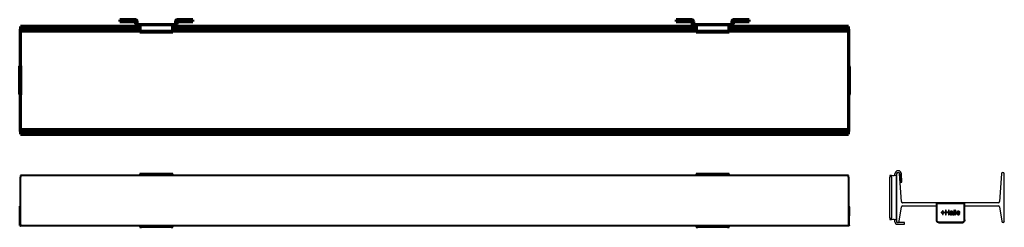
# Model space of a CAD drawing. Header units: inches. Extents: x 13 to 1203, y -102 to 148.
import ezdxf

# ---------------------------------------------------------------- set-up
doc = ezdxf.new("R2010")
doc.units = ezdxf.units.IN
doc.header["$MEASUREMENT"] = 0
doc.layers.add('Front', color=7, linetype='Continuous', lineweight=40)
doc.layers.add('top', color=7, linetype='Continuous', lineweight=70)

msp = doc.modelspace()

# ---------------------------------------------------------------- linework, layer by layer
for p, q in [((1066.4, -40.1), (1064.4, -40.1)), ((1064.4, -40.1), (1064.4, -42.1)), ((1064.4, -91.1), (1064.4, -42.1)), ((1066.4, -40.1), (1067.4, -40.1)), ((1066.4, -42.1), (1066.4, -40.1)), ((1066.4, -42.1), (1066.4, -91.1)), ((1067.4, -40.1), (1069.4, -40.1)), ((1072.4, -40.1), (1069.4, -40.1)), ((1070.4, -40.1), (1070.4, -38.1)), ((1072.4, -38.1), (1072.4, -40.1)), ((1072.4, -93.1), (1072.4, -40.1)), ((1072.5, -38), (1072.5, -95)), ((1078.2, -71.5), (1075.9, -38)), ((1076.2, -38.1), (1076.9, -48)), ((1078.2, -37.9), (1078.2, -38.1)), ((1078.9, -47.9), (1078.2, -37.9)), ((1078.2, -38.1), (1078.2, -37.9)), ((1078.2, -37.9), (1078.2, -38.1)), ((1199.2, -38), (1196.9, -71.5)), ((1202.5, -95.2), (1202.5, -38)), ((1076.9, -48), (1078.9, -47.9)), ((1075.5, -95), (1078.3, -77.6)), ((1120, -73), (1079.7, -73)), ((1079.7, -76.5), (1120, -76.5)), ((1120.1, -73.1), (1120, -73)), ((1120.2, -73.2), (1120.1, -73.1)), ((1120.1, -73.1), (1120.1, -93.5)), ((1120.1, -73.1), (1120.1, -73.1)), ((1155, -73.1), (1120.1, -73.1)), ((1120.3, -73.3), (1120.2, -73.2)), ((1120.7, -73.7), (1120.3, -73.3)), ((1121, -74), (1120.7, -73.7)), ((1154, -74), (1121, -74)), ((1121, -74), (1121, -93.5)), ((1128.6, -82.6), (1128, -82.6)), ((1128, -82.6), (1128, -84.4)), ((1128.6, -84.4), (1128.6, -82.6)), ((1132.2, -81.9), (1131.5, -81.9)), ((1131.5, -81.9), (1131.5, -87.3)), ((1132.2, -84.2), (1132.2, -81.9)), ((1135.9, -81.9), (1135.1, -81.9)), ((1135.1, -81.9), (1135.1, -84.2)), ((1135.9, -87.3), (1135.9, -81.9)), ((1137.6, -83.2), (1137.4, -83.4)), ((1137.9, -83.1), (1137.6, -83.2)), ((1138.7, -83), (1137.9, -83.1)), ((1139.4, -83.1), (1138.7, -83)), ((1139.7, -83.2), (1139.4, -83.1)), ((1139.9, -83.4), (1139.7, -83.2)), ((1142.3, -81.7), (1141.6, -81.7)), ((1141.6, -81.7), (1141.6, -87.3)), ((1142.3, -87.3), (1142.3, -81.7)), ((1144.1, -81.7), (1143.4, -81.7)), ((1143.4, -81.7), (1143.4, -87.3)), ((1144.1, -87.3), (1144.1, -81.7)), ((1146.4, -83.1), (1145.9, -83.3)), ((1147, -83), (1146.4, -83.1)), ((1147.4, -83), (1147, -83)), ((1147.8, -83.1), (1147.4, -83)), ((1148.2, -83.3), (1147.8, -83.1)), ((1154, -74), (1154.4, -73.7)), ((1154, -93.5), (1154, -74)), ((1154.4, -73.7), (1154.7, -73.3)), ((1154.7, -73.3), (1154.9, -73.2)), ((1154.9, -73.2), (1155, -73.1)), ((1195.4, -73), (1155, -73)), ((1155, -73.1), (1155, -73)), ((1155, -73.1), (1155, -73.1)), ((1155, -93.5), (1155, -73.1)), ((1155, -76.5), (1195.4, -76.5)), ((1196.8, -77.6), (1199.6, -95.2)), ((1064.4, -91.1), (1064.4, -93.1)), ((1064.4, -93.1), (1066.4, -93.1)), ((1066.4, -93.1), (1066.4, -91.1)), ((1067.4, -93.1), (1066.4, -93.1)), ((1069.4, -93.1), (1067.4, -93.1)), ((1069.4, -93.1), (1072.4, -93.1)), ((1070.4, -95.8), (1070.4, -93.1)), ((1072.4, -93.1), (1072.4, -95.8)), ((1120.1, -93.5), (1120.3, -94.6)), ((1120.3, -94.6), (1120.5, -95.3)), ((1121, -93.5), (1121.2, -94.3)), ((1121.2, -94.3), (1121.5, -95)), ((1121.5, -95), (1122.1, -95.6)), ((1128, -84.4), (1126.1, -84.4)), ((1126.1, -84.4), (1126.1, -85.1)), ((1126.1, -85.1), (1128, -85.1)), ((1128, -85.1), (1128, -86.9)), ((1128, -86.9), (1128.6, -86.9)), ((1130.4, -84.4), (1128.6, -84.4)), ((1128.6, -86.9), (1128.6, -85.1)), ((1128.6, -85.1), (1130.4, -85.1)), ((1130.4, -85.1), (1130.4, -84.4)), ((1131.5, -87.3), (1132.2, -87.3)), ((1135.1, -84.2), (1132.2, -84.2)), ((1132.2, -87.3), (1132.2, -84.8)), ((1132.2, -84.8), (1135.1, -84.8)), ((1135.1, -84.8), (1135.1, -87.3)), ((1135.1, -87.3), (1135.9, -87.3)), ((1136.9, -85.9), (1136.8, -86.3)), ((1136.8, -86.3), (1136.8, -86.5)), ((1136.8, -86.5), (1136.9, -86.8)), ((1137, -83.8), (1136.9, -84.1)), ((1136.9, -84.1), (1136.9, -84.5)), ((1136.9, -84.5), (1137.6, -84.5)), ((1137, -85.6), (1136.9, -85.7)), ((1136.9, -85.7), (1136.9, -85.9)), ((1136.9, -86.8), (1137, -87)), ((1137.2, -83.6), (1137, -83.8)), ((1137.3, -85.3), (1137, -85.6)), ((1137, -87), (1137.2, -87.1)), ((1137.4, -83.4), (1137.2, -83.6)), ((1137.2, -87.1), (1137.4, -87.2)), ((1137.6, -85.2), (1137.3, -85.3)), ((1137.4, -87.2), (1137.6, -87.3)), ((1137.6, -84.5), (1137.7, -84.1)), ((1138, -85.1), (1137.6, -85.2)), ((1137.8, -85.8), (1137.6, -86)), ((1137.6, -86), (1137.7, -85.9)), ((1137.6, -86), (1137.6, -86.3)), ((1137.6, -86.3), (1137.6, -86.2)), ((1137.6, -86.3), (1137.6, -86.2)), ((1137.6, -86.3), (1137.6, -86.5)), ((1137.6, -86.5), (1137.8, -86.7)), ((1137.6, -86.5), (1137.6, -86.5)), ((1137.6, -87.3), (1138.1, -87.4)), ((1137.7, -84.1), (1137.8, -83.9)), ((1137.8, -83.9), (1137.9, -83.8)), ((1138, -85.7), (1137.8, -85.8)), ((1137.8, -86.7), (1138, -86.8)), ((1137.9, -83.8), (1138, -83.7)), ((1138, -83.7), (1138.2, -83.6)), ((1138.5, -85), (1138, -85.1)), ((1138.6, -85.6), (1138, -85.7)), ((1138, -86.8), (1138.3, -86.8)), ((1138.1, -87.4), (1138.6, -87.3)), ((1138.2, -83.6), (1138.7, -83.6)), ((1138.3, -86.8), (1138.6, -86.8)), ((1139, -84.9), (1138.5, -85)), ((1139.2, -85.4), (1138.6, -85.6)), ((1138.6, -86.8), (1138.9, -86.7)), ((1138.6, -87.3), (1139.1, -87.1)), ((1138.7, -83.6), (1139.1, -83.6)), ((1138.9, -86.7), (1139.1, -86.6)), ((1139.3, -84.8), (1139, -84.9)), ((1139.1, -83.6), (1139.3, -83.7)), ((1139.1, -83.6), (1139.2, -83.7)), ((1139.1, -86.6), (1139.3, -86.4)), ((1139.1, -87.1), (1139.4, -86.8)), ((1139.6, -85.2), (1139.2, -85.4)), ((1139.3, -83.7), (1139.5, -83.9)), ((1139.3, -86.4), (1139.4, -86.2)), ((1139.4, -83.8), (1139.5, -83.8)), ((1139.6, -84.5), (1139.4, -84.7)), ((1139.4, -86.2), (1139.5, -86)), ((1139.4, -86.8), (1139.6, -86.4)), ((1139.5, -83.9), (1139.6, -84.2)), ((1139.5, -84.6), (1139.5, -84.7)), ((1139.5, -86), (1139.6, -85.4)), ((1139.6, -84), (1139.6, -84.1)), ((1139.6, -84.2), (1139.6, -84.5)), ((1139.6, -84.3), (1139.6, -84.4)), ((1139.6, -85.4), (1139.6, -85.2)), ((1139.6, -86.5), (1139.7, -86.9)), ((1139.7, -86.9), (1139.7, -87)), ((1140.1, -83.6), (1139.9, -83.4)), ((1140, -87.2), (1140.1, -87.3)), ((1140.2, -83.8), (1140.1, -83.6)), ((1140.1, -87.3), (1140.5, -87.4)), ((1140.3, -84.1), (1140.2, -83.8)), ((1140.3, -84.4), (1140.3, -84.1)), ((1140.3, -86.3), (1140.3, -84.4)), ((1140.3, -86.5), (1140.3, -86.3)), ((1140.8, -86.8), (1140.4, -86.6)), ((1140.5, -87.4), (1141, -87.3)), ((1140.6, -86.8), (1140.6, -86.8)), ((1141, -86.7), (1140.8, -86.8)), ((1141, -86.7), (1140.8, -86.8)), ((1141, -87.3), (1141, -86.7)), ((1141.6, -87.3), (1142.3, -87.3)), ((1143.4, -87.3), (1144.1, -87.3)), ((1145.2, -84.1), (1145, -84.6)), ((1145, -84.6), (1145, -85.2)), ((1145, -85.2), (1145, -85.8)), ((1145, -85.8), (1145.2, -86.4)), ((1145.5, -83.6), (1145.2, -84.1)), ((1145.2, -86.4), (1145.5, -86.8)), ((1145.9, -83.3), (1145.5, -83.6)), ((1145.5, -86.8), (1145.9, -87.1)), ((1145.9, -84.3), (1145.7, -84.8)), ((1145.7, -84.8), (1148.2, -84.8)), ((1145.8, -86), (1145.7, -85.4)), ((1145.7, -85.4), (1149, -85.4)), ((1146, -86.2), (1145.8, -86)), ((1146, -84.1), (1145.9, -84.3)), ((1145.9, -87.1), (1146.4, -87.3)), ((1146.2, -83.9), (1146, -84.1)), ((1146.1, -86.4), (1146, -86.2)), ((1146.3, -86.6), (1146.1, -86.4)), ((1146.3, -83.8), (1146.2, -83.9)), ((1146.5, -83.6), (1146.3, -83.8)), ((1146.5, -86.7), (1146.3, -86.6)), ((1146.4, -87.3), (1147, -87.4)), ((1146.8, -83.6), (1146.5, -83.6)), ((1146.8, -86.8), (1146.5, -86.7)), ((1147, -83.6), (1146.8, -83.6)), ((1147, -86.8), (1146.8, -86.8)), ((1147.2, -83.6), (1147, -83.6)), ((1147.4, -86.8), (1147, -86.8)), ((1147, -87.4), (1147.5, -87.4)), ((1147.5, -83.6), (1147.2, -83.6)), ((1147.8, -86.6), (1147.4, -86.8)), ((1147.6, -83.7), (1147.5, -83.6)), ((1147.5, -87.4), (1147.9, -87.2)), ((1147.8, -83.9), (1147.6, -83.7)), ((1148, -84.1), (1147.8, -83.9)), ((1147.9, -86.5), (1147.8, -86.6)), ((1148, -86.3), (1147.9, -86.5)), ((1147.9, -87.2), (1148.3, -87)), ((1148.1, -84.3), (1148, -84.1)), ((1148.1, -86.2), (1148, -86.3)), ((1148.2, -84.8), (1148.1, -84.3)), ((1148.9, -86), (1148.1, -86)), ((1148.1, -86), (1148.1, -86.2)), ((1148.5, -83.6), (1148.2, -83.3)), ((1148.3, -87), (1148.6, -86.8)), ((1148.7, -83.9), (1148.5, -83.6)), ((1148.6, -86.8), (1148.8, -86.4)), ((1148.8, -84.3), (1148.7, -83.9)), ((1149, -85.2), (1148.8, -84.3)), ((1148.8, -86.4), (1148.9, -86)), ((1153, -95.6), (1153.6, -95)), ((1153.6, -95), (1153.9, -94.3)), ((1153.9, -94.3), (1154, -93.5)), ((1154.8, -94.6), (1154.6, -95.3)), ((1154.9, -94.5), (1154.8, -94.6)), ((1155, -93.5), (1154.9, -94.5)), ((1080.1, -96.8), (1073.4, -96.8)), ((1073.4, -98.8), (1080.1, -98.8)), ((1082.1, -96.8), (1080.1, -96.8)), ((1080.1, -98.8), (1082.1, -98.8)), ((1082.1, -98.8), (1082.1, -96.8)), ((1120.8, -95.6), (1120.5, -95.3)), ((1120.8, -95.6), (1121.1, -96)), ((1121.5, -96.3), (1121.1, -96)), ((1121.5, -96.3), (1121.8, -96.6)), ((1122.5, -96.8), (1121.8, -96.6)), ((1122.1, -95.6), (1122.8, -95.9)), ((1122.6, -96.9), (1122.5, -96.8)), ((1123.5, -97), (1122.6, -96.9)), ((1122.8, -95.9), (1123.5, -96)), ((1123.5, -96), (1151.5, -96)), ((1123.5, -97), (1151.5, -97)), ((1151.5, -96), (1152.3, -95.9)), ((1151.5, -97), (1152.4, -96.9)), ((1152.3, -95.9), (1153, -95.6)), ((1152.6, -96.8), (1152.4, -96.9)), ((1152.6, -96.8), (1153.3, -96.6)), ((1153.6, -96.3), (1153.3, -96.6)), ((1153.6, -96.3), (1154, -96)), ((1154.3, -95.6), (1154, -96)), ((1154.3, -95.6), (1154.6, -95.3))]:
    msp.add_line(p, q)
for centre, radius, start, end in [((1074.3, -38.1), 3.9, 0, 180), ((1074.3, -38.1), 1.89, 0, 180), ((1074.2, -38), 1.69, 0, 180), ((1200.8, -38), 1.69, 0, 180), ((1079.7, -71.5), 1.5, 179.7902, 270), ((1079.7, -78.1), 1.52, 90, 162.6568), ((1195.4, -71.5), 1.5, 270, 0), ((1195.4, -78.1), 1.52, 17.2186, 90), ((1074, -95), 1.5, 180, 360), ((1073.4, -95.8), 3, 180, 270), ((1073.4, -95.8), 1, 180, 270), ((1201.1, -95.2), 1.49, 180, 0)]:
    msp.add_arc(centre, radius, start, end)
at = {"layer": 'Front'}
for p, q in [((1014.4, -40.1), (14.4, -40.1)), ((14.4, -40.1), (14.4, -41.8)), ((14.4, -98.9), (14.4, -41.8)), ((198.4, -37.9), (158.4, -37.9)), ((158.4, -37.9), (158.4, -40)), ((198.4, -40), (198.4, -37.9)), ((870.4, -37.9), (830.4, -37.9)), ((830.4, -37.9), (830.4, -40.1)), ((870.4, -40.1), (870.4, -37.9)), ((1014.4, -41.8), (1014.4, -40.1)), ((1014.4, -41.8), (1014.4, -100.4)), ((13.4, -77.8), (13.5, -77.4)), ((13.4, -100.1), (13.4, -77.8)), ((13.5, -77.4), (13.7, -77)), ((13.7, -77), (13.8, -76.9)), ((13.8, -76.9), (14, -76.8)), ((14, -76.8), (14.2, -76.8)), ((14.2, -76.8), (14.4, -76.8)), ((1014.6, -76.8), (1014.4, -76.8)), ((1014.8, -76.8), (1014.6, -76.8)), ((1014.9, -76.9), (1014.8, -76.8)), ((1015.1, -77), (1014.9, -76.9)), ((1015.3, -77.4), (1015.1, -77)), ((1015.4, -77.8), (1015.3, -77.4)), ((1015.3, -100.1), (1015.4, -77.8)), ((13.4, -100.1), (13.6, -100.3)), ((13.4, -100.1), (13.6, -100.3)), ((13.6, -100.3), (13.8, -100.6)), ((13.6, -100.3), (13.8, -100.6)), ((13.8, -100.6), (14.1, -100.7)), ((13.8, -100.6), (14.1, -100.7)), ((14.1, -100.7), (14.4, -100.8)), ((14.1, -100.7), (14.4, -100.8)), ((14.4, -98.9), (14.4, -100.4)), ((14.4, -100.4), (1014.4, -100.4)), ((14.4, -100.4), (14.4, -100.8)), ((14.4, -100.8), (14.4, -100.6)), ((158.4, -100.4), (158.4, -102.5)), ((158.4, -100.5), (158.4, -100.4)), ((158.4, -100.5), (158.4, -102.5)), ((160.4, -100.5), (158.4, -100.5)), ((158.4, -102.5), (160.4, -102.5)), ((160.4, -100.5), (196.4, -100.5)), ((196.4, -102.5), (160.4, -102.5)), ((198.4, -100.5), (196.4, -100.5)), ((196.4, -102.5), (198.4, -102.5)), ((198.4, -100.4), (198.4, -100.5)), ((198.4, -102.5), (198.4, -100.4)), ((198.4, -102.5), (198.4, -100.5)), ((830.4, -100.4), (830.4, -102.5)), ((830.4, -100.5), (830.4, -100.4)), ((830.4, -100.5), (830.4, -102.5)), ((832.4, -100.5), (830.4, -100.5)), ((830.4, -102.5), (832.4, -102.5)), ((832.4, -100.5), (868.4, -100.5)), ((868.4, -102.5), (832.4, -102.5)), ((870.4, -100.5), (868.4, -100.5)), ((868.4, -102.5), (870.4, -102.5)), ((870.4, -100.4), (870.4, -100.5)), ((870.4, -102.5), (870.4, -100.4)), ((870.4, -102.5), (870.4, -100.5)), ((1014.4, -98.9), (1014.4, -100.4)), ((1014.4, -100.4), (1014.4, -100.8)), ((1014.4, -100.8), (1014.4, -100.6)), ((1014.7, -100.7), (1014.4, -100.8)), ((1014.7, -100.7), (1014.4, -100.8)), ((1015, -100.6), (1014.7, -100.7)), ((1015, -100.6), (1014.7, -100.7)), ((1015.2, -100.3), (1015, -100.6)), ((1015.2, -100.3), (1015, -100.6)), ((1015.3, -100.1), (1015.2, -100.3)), ((1015.3, -100.1), (1015.2, -100.3))]:
    msp.add_line(p, q, dxfattribs=at)
at = {"layer": 'top'}
for p, q in [((134.4, 148.1), (134.4, 146.1)), ((136.4, 148.1), (134.4, 148.1)), ((134.4, 146.1), (136.4, 146.1)), ((152.4, 148.1), (136.4, 148.1)), ((136.4, 146.1), (152.4, 146.1)), ((153.4, 145.1), (153.4, 143.1)), ((155.4, 143.1), (155.4, 145.1)), ((201.4, 145.1), (201.4, 143.1)), ((203.4, 143.1), (203.4, 145.1)), ((220.4, 148.1), (204.4, 148.1)), ((204.4, 146.1), (220.4, 146.1)), ((222.4, 148.1), (220.4, 148.1)), ((220.4, 146.1), (222.4, 146.1)), ((222.4, 146.1), (222.4, 148.1)), ((806.4, 148.1), (806.4, 146.1)), ((808.4, 148.1), (806.4, 148.1)), ((806.4, 146.1), (808.4, 146.1)), ((824.4, 148.1), (808.4, 148.1)), ((808.4, 146.1), (824.4, 146.1)), ((825.4, 145.1), (825.4, 143.1)), ((827.4, 143.1), (827.4, 145.1)), ((873.4, 145.1), (873.4, 143.1)), ((875.4, 143.1), (875.4, 145.1)), ((892.4, 148.1), (876.4, 148.1)), ((876.4, 146.1), (892.4, 146.1)), ((894.4, 148.1), (892.4, 148.1)), ((892.4, 146.1), (894.4, 146.1)), ((894.4, 146.1), (894.4, 148.1)), ((158.4, 139.9), (14.4, 139.9)), ((14.4, 139.9), (14.4, 136.6)), ((14.4, 136.6), (158.4, 136.6)), ((14.4, 134.3), (14.4, 136.6)), ((14.4, 136.6), (158.4, 136.6)), ((14.4, 132.8), (14.4, 134.3)), ((158.4, 134.3), (14.4, 134.3)), ((14.4, 17.1), (14.4, 132.8)), ((158.4, 142.1), (156.4, 142.1)), ((156.4, 140.1), (158.4, 140.1)), ((198.4, 142.1), (158.4, 142.1)), ((158.4, 142.1), (158.4, 134.3)), ((158.4, 134.3), (198.4, 134.3)), ((158.4, 133.6), (158.4, 134.3)), ((158.4, 133.6), (198.4, 133.6)), ((200.4, 142.1), (198.4, 142.1)), ((198.4, 134.3), (198.4, 142.1)), ((198.4, 140.1), (200.4, 140.1)), ((830.4, 139.9), (198.4, 139.9)), ((198.4, 136.6), (830.4, 136.6)), ((198.4, 136.6), (830.4, 136.6)), ((830.4, 134.3), (198.4, 134.3)), ((198.4, 134.3), (198.4, 133.6)), ((830.4, 142.1), (828.4, 142.1)), ((828.4, 140.1), (830.4, 140.1)), ((870.4, 142.1), (830.4, 142.1)), ((830.4, 142.1), (830.4, 134.3)), ((830.4, 134.3), (870.4, 134.3)), ((830.4, 133.6), (830.4, 134.3)), ((830.4, 133.6), (870.4, 133.6)), ((872.4, 142.1), (870.4, 142.1)), ((870.4, 134.3), (870.4, 142.1)), ((870.4, 140.1), (872.4, 140.1)), ((1014.4, 139.9), (870.4, 139.9)), ((870.4, 136.6), (1014.4, 136.6)), ((870.4, 136.6), (1014.4, 136.6)), ((1014.4, 134.3), (870.4, 134.3)), ((870.4, 134.3), (870.4, 133.6)), ((1014.4, 136.6), (1014.4, 139.9)), ((1014.4, 136.6), (1014.4, 134.3)), ((1014.4, 134.3), (1014.4, 132.8)), ((1014.4, 132.8), (1014.4, 17.1)), ((13.4, 91.4), (13.5, 91.8)), ((13.4, 58.4), (13.4, 91.4)), ((13.5, 91.8), (13.7, 92.1)), ((13.7, 92.1), (13.8, 92.3)), ((13.8, 92.3), (14, 92.4)), ((14, 92.4), (14.2, 92.4)), ((14.2, 92.4), (14.4, 92.4)), ((14.4, 92.4), (14.4, 57.4)), ((1014.4, 92.4), (1014.4, 57.4)), ((1014.6, 92.4), (1014.4, 92.4)), ((1014.8, 92.4), (1014.6, 92.4)), ((1014.9, 92.3), (1014.8, 92.4)), ((1015.1, 92.1), (1014.9, 92.3)), ((1015.3, 91.8), (1015.1, 92.1)), ((1015.4, 91.4), (1015.3, 91.8)), ((1015.4, 58.4), (1015.4, 91.4)), ((13.4, 58.4), (13.5, 58.1)), ((13.5, 58.1), (13.7, 57.7)), ((13.7, 57.7), (13.8, 57.6)), ((13.8, 57.6), (14, 57.5)), ((14, 57.5), (14.2, 57.5)), ((14.2, 57.5), (14.4, 57.4)), ((1014.6, 57.5), (1014.4, 57.4)), ((1014.8, 57.5), (1014.6, 57.5)), ((1014.9, 57.6), (1014.8, 57.5)), ((1015.1, 57.7), (1014.9, 57.6)), ((1015.3, 58.1), (1015.1, 57.7)), ((1015.4, 58.4), (1015.3, 58.1)), ((14.4, 15.6), (14.4, 17.1)), ((14.4, 13.3), (14.4, 15.6)), ((14.4, 15.6), (1014.4, 15.6)), ((1014.4, 13.3), (14.4, 13.3)), ((14.4, 13.3), (14.4, 9.9)), ((14.4, 13.3), (1014.4, 13.3)), ((1014.4, 17.1), (1014.4, 15.6)), ((1014.4, 15.6), (1014.4, 13.3)), ((1014.4, 9.9), (1014.4, 13.3)), ((14.4, 9.9), (1014.4, 9.9))]:
    msp.add_line(p, q, dxfattribs=at)
for centre, radius, start, end in [((152.4, 145.1), 3, 0, 90), ((152.4, 145.1), 1, 0, 90), ((156.4, 143.1), 3, 180, 270), ((156.4, 143.1), 1, 180, 270), ((200.4, 143.1), 3, 270, 360), ((200.4, 143.1), 1, 270, 0), ((204.4, 145.1), 3, 90, 180), ((204.4, 145.1), 1, 90, 180), ((824.4, 145.1), 3, 0, 90), ((824.4, 145.1), 1, 0, 90), ((828.4, 143.1), 3, 180, 270), ((828.4, 143.1), 1, 180, 270), ((872.4, 143.1), 1, 270, 0), ((872.4, 143.1), 3, 270, 0), ((876.4, 145.1), 3, 90, 180), ((876.4, 145.1), 1, 90, 180)]:
    msp.add_arc(centre, radius, start, end, dxfattribs=at)

doc.saveas('drawing.dxf')
